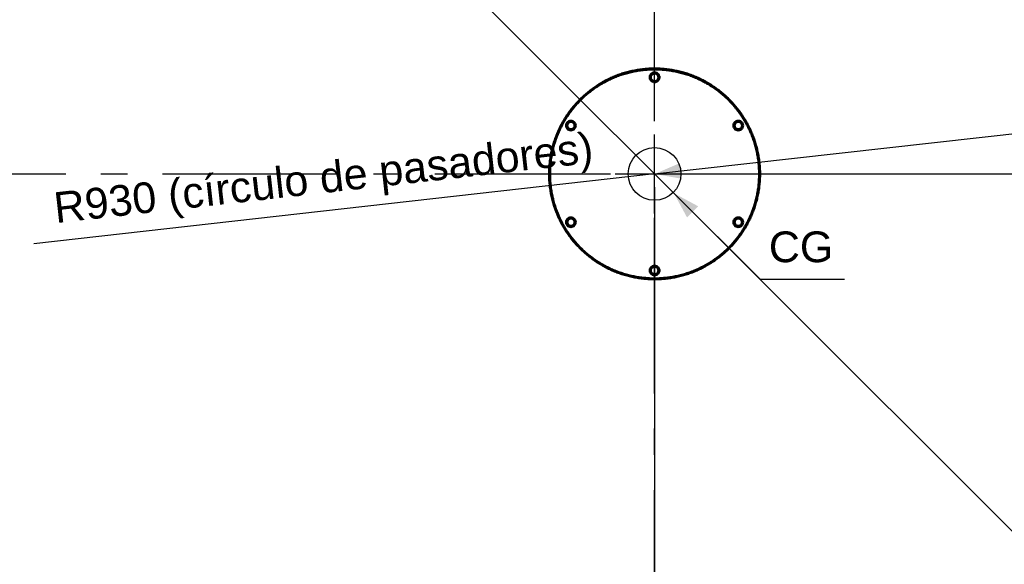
# Model space of a CAD drawing. Header units: millimetres. Extents: x 0 to 841, y 0 to 594.
# Tile 8 of 17: x 259 to 371, y 377 to 439. Entities that reach past the tile are written whole.
import ezdxf
from ezdxf.enums import TextEntityAlignment as Align

# ---------------------------------------------------------------- set-up
doc = ezdxf.new("R2010")
doc.units = ezdxf.units.MM
doc.linetypes.add('EJE', pattern=[31, 20, -4, 3, -4])
for name, color, linetype, lineweight in [('COTA', 7, 'CONTINUOUS', 25), ('EJE', 7, 'EJE', 25), ('FINA', 7, 'CONTINUOUS', 25), ('TXT', 7, 'CONTINUOUS', 25), ('VIS', 7, 'CONTINUOUS', 50)]:
    doc.layers.add(name, color=color, linetype=linetype, lineweight=lineweight)
doc.styles.add('STD', font='LiberationSans-Regular.ttf')

msp = doc.modelspace()

# ---------------------------------------------------------------- linework, layer by layer
at = {"layer": 'COTA'}
for p, q in [((401.96, 350.26), (243.57, 508.66)), ((331.25, 420.97), (423.67, 431.39)), ((331.25, 420.97), (260.6, 413.01)), ((331.25, 420.97), (331.25, 420.97)), ((332.75, 420.97), (469.75, 420.97)), ((331.25, 419.47), (331.25, 282.47)), ((331.25, 419.47), (331.25, 282.47)), ((333.45, 418.77), (343.25, 408.97)), ((343.25, 408.97), (352.88, 408.97))]:
    msp.add_line(p, q, dxfattribs=at)
for points in [[(331.25, 420.97), (334.33, 420.42), (334.13, 422.2)], [(333.45, 418.77), (334.94, 416.02), (336.21, 417.29)]]:
    msp.add_solid(points, dxfattribs=at)
at = {"layer": 'EJE'}
for p, q in [((331.25, 302.97), (331.25, 538.97)), ((213.25, 420.97), (449.25, 420.97))]:
    msp.add_line(p, q, dxfattribs=at)
at = {"layer": 'FINA'}
for p, q in [((331.25, 416.47), (331.25, 425.47)), ((326.75, 420.97), (335.75, 420.97))]:
    msp.add_line(p, q, dxfattribs=at)
msp.add_circle((331.25, 420.97), 3, dxfattribs=at)
at = {"layer": 'VIS'}
for points in [[(343.25, 420.97), (343.25, 420.82), (343.25, 420.67), (343.24, 420.52), (343.23, 420.37), (343.23, 420.22), (343.22, 420.07), (343.2, 419.92), (343.19, 419.77), (343.17, 419.62), (343.16, 419.47), (343.14, 419.32), (343.11, 419.17), (343.09, 419.02), (343.06, 418.87), (343.04, 418.73), (343.01, 418.58), (342.98, 418.43), (342.94, 418.28), (342.91, 418.14), (342.87, 417.99), (342.83, 417.84), (342.79, 417.7), (342.75, 417.55), (342.71, 417.41), (342.66, 417.27), (342.62, 417.12), (342.57, 416.98), (342.51, 416.84), (342.46, 416.7), (342.41, 416.56), (342.35, 416.42), (342.29, 416.28), (342.23, 416.14), (342.17, 416), (342.11, 415.86), (342.04, 415.73), (341.98, 415.59), (341.91, 415.46), (341.84, 415.33), (341.77, 415.19), (341.69, 415.06), (341.62, 414.93), (341.54, 414.8), (341.46, 414.67), (341.38, 414.54), (341.3, 414.42), (341.22, 414.29), (341.13, 414.17), (341.05, 414.04), (340.96, 413.92), (340.87, 413.8), (340.78, 413.68), (340.69, 413.56), (340.59, 413.44), (340.5, 413.32), (340.4, 413.21), (340.3, 413.1), (340.2, 412.98), (340.1, 412.87), (340, 412.76), (339.89, 412.65), (339.79, 412.54), (339.68, 412.44), (339.57, 412.33), (339.46, 412.23), (339.35, 412.12), (339.24, 412.02), (339.13, 411.92), (339.01, 411.82), (338.9, 411.73), (338.78, 411.63), (338.66, 411.54), (338.55, 411.45), (338.42, 411.36), (338.3, 411.27), (338.18, 411.18), (338.06, 411.09), (337.93, 411.01), (337.81, 410.92), (337.68, 410.84), (337.55, 410.76), (337.42, 410.68), (337.29, 410.61), (337.16, 410.53), (337.03, 410.46), (336.9, 410.39), (336.76, 410.32), (336.63, 410.25), (336.5, 410.18), (336.36, 410.12), (336.22, 410.05), (336.08, 409.99), (335.95, 409.93), (335.81, 409.87), (335.67, 409.82), (335.53, 409.76), (335.39, 409.71), (335.24, 409.66), (335.1, 409.61), (334.96, 409.56), (334.81, 409.52), (334.67, 409.47), (334.53, 409.43), (334.38, 409.39), (334.23, 409.35), (334.09, 409.31), (333.94, 409.28), (333.79, 409.25), (333.65, 409.22), (333.5, 409.19), (333.35, 409.16), (333.2, 409.13), (333.05, 409.11), (332.9, 409.09), (332.75, 409.07), (332.6, 409.05), (332.45, 409.03), (332.3, 409.02), (332.15, 409.01), (332, 409), (331.85, 408.99), (331.7, 408.98), (331.55, 408.98), (331.4, 408.98), (331.25, 408.97), (331.1, 408.98), (330.95, 408.98), (330.8, 408.98), (330.65, 408.99), (330.5, 409), (330.35, 409.01), (330.2, 409.02), (330.05, 409.03), (329.9, 409.05), (329.75, 409.07), (329.6, 409.09), (329.45, 409.11), (329.3, 409.13), (329.15, 409.16), (329, 409.19), (328.85, 409.22), (328.71, 409.25), (328.56, 409.28), (328.41, 409.31), (328.27, 409.35), (328.12, 409.39), (327.97, 409.43), (327.83, 409.47), (327.69, 409.52), (327.54, 409.56), (327.4, 409.61), (327.26, 409.66), (327.11, 409.71), (326.97, 409.76), (326.83, 409.82), (326.69, 409.87), (326.55, 409.93), (326.42, 409.99), (326.28, 410.05), (326.14, 410.12), (326, 410.18), (325.87, 410.25), (325.74, 410.32), (325.6, 410.39), (325.47, 410.46), (325.34, 410.53), (325.21, 410.61), (325.08, 410.68), (324.95, 410.76), (324.82, 410.84), (324.69, 410.92), (324.57, 411.01), (324.44, 411.09), (324.32, 411.18), (324.2, 411.27), (324.08, 411.36), (323.95, 411.45), (323.84, 411.54), (323.72, 411.63), (323.6, 411.73), (323.49, 411.82), (323.37, 411.92), (323.26, 412.02), (323.15, 412.12), (323.04, 412.23), (322.93, 412.33), (322.82, 412.44), (322.71, 412.54), (322.61, 412.65), (322.5, 412.76), (322.4, 412.87), (322.3, 412.98), (322.2, 413.1), (322.1, 413.21), (322, 413.32), (321.91, 413.44), (321.81, 413.56), (321.72, 413.68), (321.63, 413.8), (321.54, 413.92), (321.45, 414.04), (321.37, 414.17), (321.28, 414.29), (321.2, 414.42), (321.12, 414.54), (321.04, 414.67), (320.96, 414.8), (320.88, 414.93), (320.81, 415.06), (320.73, 415.19), (320.66, 415.33), (320.59, 415.46), (320.52, 415.59), (320.46, 415.73), (320.39, 415.86), (320.33, 416), (320.27, 416.14), (320.21, 416.28), (320.15, 416.42), (320.09, 416.56), (320.04, 416.7), (319.99, 416.84), (319.93, 416.98), (319.88, 417.12), (319.84, 417.27), (319.79, 417.41), (319.75, 417.55), (319.71, 417.7), (319.67, 417.84), (319.63, 417.99), (319.59, 418.14), (319.56, 418.28), (319.52, 418.43), (319.49, 418.58), (319.46, 418.73), (319.44, 418.87), (319.41, 419.02), (319.39, 419.17), (319.36, 419.32), (319.34, 419.47), (319.33, 419.62), (319.31, 419.77), (319.3, 419.92), (319.28, 420.07), (319.27, 420.22), (319.27, 420.37), (319.26, 420.52), (319.25, 420.67), (319.25, 420.82), (319.25, 420.97), (319.25, 421.12), (319.25, 421.28), (319.26, 421.43), (319.27, 421.58), (319.27, 421.73), (319.28, 421.88), (319.3, 422.03), (319.31, 422.18), (319.33, 422.33), (319.34, 422.48), (319.36, 422.63), (319.39, 422.78), (319.41, 422.93), (319.44, 423.07), (319.46, 423.22), (319.49, 423.37), (319.52, 423.52), (319.56, 423.67), (319.59, 423.81), (319.63, 423.96), (319.67, 424.1), (319.71, 424.25), (319.75, 424.39), (319.79, 424.54), (319.84, 424.68), (319.88, 424.83), (319.93, 424.97), (319.99, 425.11), (320.04, 425.25), (320.09, 425.39), (320.15, 425.53), (320.21, 425.67), (320.27, 425.81), (320.33, 425.95), (320.39, 426.08), (320.46, 426.22), (320.52, 426.35), (320.59, 426.49), (320.66, 426.62), (320.73, 426.76), (320.81, 426.89), (320.88, 427.02), (320.96, 427.15), (321.04, 427.28), (321.12, 427.4), (321.2, 427.53), (321.28, 427.66), (321.37, 427.78), (321.45, 427.9), (321.54, 428.03), (321.63, 428.15), (321.72, 428.27), (321.81, 428.39), (321.91, 428.51), (322, 428.62), (322.1, 428.74), (322.2, 428.85), (322.3, 428.97), (322.4, 429.08), (322.5, 429.19), (322.61, 429.3), (322.71, 429.41), (322.82, 429.51), (322.93, 429.62), (323.04, 429.72), (323.15, 429.82), (323.26, 429.93), (323.37, 430.03), (323.49, 430.12), (323.6, 430.22), (323.72, 430.32), (323.84, 430.41), (323.95, 430.5), (324.08, 430.59), (324.2, 430.68), (324.32, 430.77), (324.44, 430.86), (324.57, 430.94), (324.69, 431.02), (324.82, 431.11), (324.95, 431.19), (325.08, 431.26), (325.21, 431.34), (325.34, 431.42), (325.47, 431.49), (325.6, 431.56), (325.74, 431.63), (325.87, 431.7), (326, 431.77), (326.14, 431.83), (326.28, 431.9), (326.42, 431.96), (326.55, 432.02), (326.69, 432.08), (326.83, 432.13), (326.97, 432.19), (327.11, 432.24), (327.26, 432.29), (327.4, 432.34), (327.54, 432.39), (327.69, 432.43), (327.83, 432.48), (327.97, 432.52), (328.12, 432.56), (328.27, 432.6), (328.41, 432.63), (328.56, 432.67), (328.71, 432.7), (328.85, 432.73), (329, 432.76), (329.15, 432.79), (329.3, 432.81), (329.45, 432.84), (329.6, 432.86), (329.75, 432.88), (329.9, 432.9), (330.05, 432.91), (330.2, 432.93), (330.35, 432.94), (330.5, 432.95), (330.65, 432.96), (330.8, 432.97), (330.95, 432.97), (331.1, 432.97), (331.25, 432.97), (331.4, 432.97), (331.55, 432.97), (331.7, 432.97), (331.85, 432.96), (332, 432.95), (332.15, 432.94), (332.3, 432.93), (332.45, 432.91), (332.6, 432.9), (332.75, 432.88), (332.9, 432.86), (333.05, 432.84), (333.2, 432.81), (333.35, 432.79), (333.5, 432.76), (333.65, 432.73), (333.79, 432.7), (333.94, 432.67), (334.09, 432.63), (334.23, 432.6), (334.38, 432.56), (334.53, 432.52), (334.67, 432.48), (334.81, 432.43), (334.96, 432.39), (335.1, 432.34), (335.24, 432.29), (335.39, 432.24), (335.53, 432.19), (335.67, 432.13), (335.81, 432.08), (335.95, 432.02), (336.08, 431.96), (336.22, 431.9), (336.36, 431.83), (336.5, 431.77), (336.63, 431.7), (336.76, 431.63), (336.9, 431.56), (337.03, 431.49), (337.16, 431.42), (337.29, 431.34), (337.42, 431.26), (337.55, 431.19), (337.68, 431.11), (337.81, 431.02), (337.93, 430.94), (338.06, 430.86), (338.18, 430.77), (338.3, 430.68), (338.42, 430.59), (338.55, 430.5), (338.66, 430.41), (338.78, 430.32), (338.9, 430.22), (339.01, 430.12), (339.13, 430.03), (339.24, 429.93), (339.35, 429.82), (339.46, 429.72), (339.57, 429.62), (339.68, 429.51), (339.79, 429.41), (339.89, 429.3), (340, 429.19), (340.1, 429.08), (340.2, 428.97), (340.3, 428.85), (340.4, 428.74), (340.5, 428.62), (340.59, 428.51), (340.69, 428.39), (340.78, 428.27), (340.87, 428.15), (340.96, 428.03), (341.05, 427.9), (341.13, 427.78), (341.22, 427.66), (341.3, 427.53), (341.38, 427.4), (341.46, 427.28), (341.54, 427.15), (341.62, 427.02), (341.69, 426.89), (341.77, 426.76), (341.84, 426.62), (341.91, 426.49), (341.98, 426.35), (342.04, 426.22), (342.11, 426.08), (342.17, 425.95), (342.23, 425.81), (342.29, 425.67), (342.35, 425.53), (342.41, 425.39), (342.46, 425.25), (342.51, 425.11), (342.57, 424.97), (342.62, 424.83), (342.66, 424.68), (342.71, 424.54), (342.75, 424.39), (342.79, 424.25), (342.83, 424.1), (342.87, 423.96), (342.91, 423.81), (342.94, 423.67), (342.98, 423.52), (343.01, 423.37), (343.04, 423.22), (343.06, 423.07), (343.09, 422.93), (343.11, 422.78), (343.14, 422.63), (343.16, 422.48), (343.17, 422.33), (343.19, 422.18), (343.2, 422.03), (343.22, 421.88), (343.23, 421.73), (343.23, 421.58), (343.24, 421.43), (343.25, 421.28), (343.25, 421.12), (343.25, 420.97)], [(343.15, 420.97), (343.15, 421.12), (343.15, 421.27), (343.14, 421.42), (343.13, 421.57), (343.13, 421.72), (343.12, 421.87), (343.1, 422.02), (343.09, 422.17), (343.07, 422.32), (343.06, 422.47), (343.04, 422.61), (343.01, 422.76), (342.99, 422.91), (342.97, 423.06), (342.94, 423.2), (342.91, 423.35), (342.88, 423.5), (342.85, 423.64), (342.81, 423.79), (342.78, 423.93), (342.74, 424.08), (342.7, 424.22), (342.66, 424.37), (342.61, 424.51), (342.57, 424.65), (342.52, 424.79), (342.47, 424.93), (342.42, 425.08), (342.37, 425.22), (342.31, 425.35), (342.26, 425.49), (342.2, 425.63), (342.14, 425.77), (342.08, 425.91), (342.02, 426.04), (341.95, 426.18), (341.89, 426.31), (341.82, 426.44), (341.75, 426.58), (341.68, 426.71), (341.61, 426.84), (341.53, 426.97), (341.45, 427.1), (341.38, 427.22), (341.3, 427.35), (341.22, 427.48), (341.13, 427.6), (341.05, 427.72), (340.96, 427.85), (340.88, 427.97), (340.79, 428.09), (340.7, 428.21), (340.61, 428.33), (340.51, 428.44), (340.42, 428.56), (340.32, 428.67), (340.23, 428.79), (340.13, 428.9), (340.03, 429.01), (339.92, 429.12), (339.82, 429.23), (339.72, 429.34), (339.61, 429.44), (339.5, 429.55), (339.4, 429.65), (339.29, 429.75), (339.18, 429.85), (339.06, 429.95), (338.95, 430.05), (338.84, 430.14), (338.72, 430.24), (338.6, 430.33), (338.48, 430.42), (338.37, 430.51), (338.24, 430.6), (338.12, 430.69), (338, 430.77), (337.88, 430.86), (337.75, 430.94), (337.63, 431.02), (337.5, 431.1), (337.37, 431.18), (337.24, 431.25), (337.11, 431.33), (336.98, 431.4), (336.85, 431.47), (336.72, 431.54), (336.59, 431.61), (336.45, 431.68), (336.32, 431.74), (336.18, 431.8), (336.04, 431.87), (335.91, 431.92), (335.77, 431.98), (335.63, 432.04), (335.49, 432.09), (335.35, 432.15), (335.21, 432.2), (335.07, 432.24), (334.93, 432.29), (334.78, 432.34), (334.64, 432.38), (334.5, 432.42), (334.35, 432.46), (334.21, 432.5), (334.06, 432.54), (333.92, 432.57), (333.77, 432.6), (333.63, 432.63), (333.48, 432.66), (333.33, 432.69), (333.19, 432.72), (333.04, 432.74), (332.89, 432.76), (332.74, 432.78), (332.59, 432.8), (332.44, 432.81), (332.3, 432.83), (332.15, 432.84), (332, 432.85), (331.85, 432.86), (331.7, 432.87), (331.55, 432.87), (331.4, 432.87), (331.25, 432.87), (331.1, 432.87), (330.95, 432.87), (330.8, 432.87), (330.65, 432.86), (330.5, 432.85), (330.35, 432.84), (330.2, 432.83), (330.06, 432.81), (329.91, 432.8), (329.76, 432.78), (329.61, 432.76), (329.46, 432.74), (329.31, 432.72), (329.17, 432.69), (329.02, 432.66), (328.87, 432.63), (328.73, 432.6), (328.58, 432.57), (328.44, 432.54), (328.29, 432.5), (328.15, 432.46), (328, 432.42), (327.86, 432.38), (327.72, 432.34), (327.57, 432.29), (327.43, 432.24), (327.29, 432.2), (327.15, 432.15), (327.01, 432.09), (326.87, 432.04), (326.73, 431.98), (326.59, 431.92), (326.46, 431.87), (326.32, 431.8), (326.18, 431.74), (326.05, 431.68), (325.91, 431.61), (325.78, 431.54), (325.65, 431.47), (325.52, 431.4), (325.39, 431.33), (325.26, 431.25), (325.13, 431.18), (325, 431.1), (324.87, 431.02), (324.75, 430.94), (324.62, 430.86), (324.5, 430.77), (324.38, 430.69), (324.26, 430.6), (324.13, 430.51), (324.02, 430.42), (323.9, 430.33), (323.78, 430.24), (323.66, 430.14), (323.55, 430.05), (323.44, 429.95), (323.32, 429.85), (323.21, 429.75), (323.1, 429.65), (323, 429.55), (322.89, 429.44), (322.78, 429.34), (322.68, 429.23), (322.58, 429.12), (322.47, 429.01), (322.37, 428.9), (322.27, 428.79), (322.18, 428.67), (322.08, 428.56), (321.99, 428.44), (321.89, 428.33), (321.8, 428.21), (321.71, 428.09), (321.62, 427.97), (321.54, 427.85), (321.45, 427.72), (321.37, 427.6), (321.28, 427.48), (321.2, 427.35), (321.12, 427.22), (321.05, 427.1), (320.97, 426.97), (320.89, 426.84), (320.82, 426.71), (320.75, 426.58), (320.68, 426.44), (320.61, 426.31), (320.55, 426.18), (320.48, 426.04), (320.42, 425.91), (320.36, 425.77), (320.3, 425.63), (320.24, 425.49), (320.19, 425.35), (320.13, 425.22), (320.08, 425.08), (320.03, 424.93), (319.98, 424.79), (319.93, 424.65), (319.89, 424.51), (319.84, 424.37), (319.8, 424.22), (319.76, 424.08), (319.72, 423.93), (319.69, 423.79), (319.65, 423.64), (319.62, 423.5), (319.59, 423.35), (319.56, 423.2), (319.53, 423.06), (319.51, 422.91), (319.49, 422.76), (319.46, 422.61), (319.44, 422.47), (319.43, 422.32), (319.41, 422.17), (319.4, 422.02), (319.38, 421.87), (319.37, 421.72), (319.37, 421.57), (319.36, 421.42), (319.35, 421.27), (319.35, 421.12), (319.35, 420.97), (319.35, 420.82), (319.35, 420.68), (319.36, 420.53), (319.37, 420.38), (319.37, 420.23), (319.38, 420.08), (319.4, 419.93), (319.41, 419.78), (319.43, 419.63), (319.44, 419.48), (319.46, 419.33), (319.49, 419.19), (319.51, 419.04), (319.53, 418.89), (319.56, 418.74), (319.59, 418.6), (319.62, 418.45), (319.65, 418.31), (319.69, 418.16), (319.72, 418.01), (319.76, 417.87), (319.8, 417.73), (319.84, 417.58), (319.89, 417.44), (319.93, 417.3), (319.98, 417.15), (320.03, 417.01), (320.08, 416.87), (320.13, 416.73), (320.19, 416.59), (320.24, 416.45), (320.3, 416.32), (320.36, 416.18), (320.42, 416.04), (320.48, 415.91), (320.55, 415.77), (320.61, 415.64), (320.68, 415.51), (320.75, 415.37), (320.82, 415.24), (320.89, 415.11), (320.97, 414.98), (321.05, 414.85), (321.12, 414.72), (321.2, 414.6), (321.28, 414.47), (321.37, 414.35), (321.45, 414.22), (321.54, 414.1), (321.62, 413.98), (321.71, 413.86), (321.8, 413.74), (321.89, 413.62), (321.99, 413.5), (322.08, 413.39), (322.18, 413.27), (322.27, 413.16), (322.37, 413.05), (322.47, 412.94), (322.58, 412.83), (322.68, 412.72), (322.78, 412.61), (322.89, 412.51), (323, 412.4), (323.1, 412.3), (323.21, 412.2), (323.32, 412.1), (323.44, 412), (323.55, 411.9), (323.66, 411.8), (323.78, 411.71), (323.9, 411.62), (324.02, 411.53), (324.13, 411.44), (324.26, 411.35), (324.38, 411.26), (324.5, 411.17), (324.62, 411.09), (324.75, 411.01), (324.87, 410.93), (325, 410.85), (325.13, 410.77), (325.26, 410.69), (325.39, 410.62), (325.52, 410.55), (325.65, 410.47), (325.78, 410.41), (325.91, 410.34), (326.05, 410.27), (326.18, 410.21), (326.32, 410.14), (326.46, 410.08), (326.59, 410.02), (326.73, 409.97), (326.87, 409.91), (327.01, 409.86), (327.15, 409.8), (327.29, 409.75), (327.43, 409.7), (327.57, 409.66), (327.72, 409.61), (327.86, 409.57), (328, 409.53), (328.15, 409.49), (328.29, 409.45), (328.44, 409.41), (328.58, 409.38), (328.73, 409.34), (328.87, 409.31), (329.02, 409.28), (329.17, 409.26), (329.31, 409.23), (329.46, 409.21), (329.61, 409.19), (329.76, 409.17), (329.91, 409.15), (330.06, 409.13), (330.2, 409.12), (330.35, 409.11), (330.5, 409.1), (330.65, 409.09), (330.8, 409.08), (330.95, 409.08), (331.1, 409.08), (331.25, 409.07), (331.4, 409.08), (331.55, 409.08), (331.7, 409.08), (331.85, 409.09), (332, 409.1), (332.15, 409.11), (332.3, 409.12), (332.44, 409.13), (332.59, 409.15), (332.74, 409.17), (332.89, 409.19), (333.04, 409.21), (333.19, 409.23), (333.33, 409.26), (333.48, 409.28), (333.63, 409.31), (333.77, 409.34), (333.92, 409.38), (334.06, 409.41), (334.21, 409.45), (334.35, 409.49), (334.5, 409.53), (334.64, 409.57), (334.78, 409.61), (334.93, 409.66), (335.07, 409.7), (335.21, 409.75), (335.35, 409.8), (335.49, 409.86), (335.63, 409.91), (335.77, 409.97), (335.91, 410.02), (336.04, 410.08), (336.18, 410.14), (336.32, 410.21), (336.45, 410.27), (336.59, 410.34), (336.72, 410.41), (336.85, 410.47), (336.98, 410.55), (337.11, 410.62), (337.24, 410.69), (337.37, 410.77), (337.5, 410.85), (337.63, 410.93), (337.75, 411.01), (337.88, 411.09), (338, 411.17), (338.12, 411.26), (338.24, 411.35), (338.37, 411.44), (338.48, 411.53), (338.6, 411.62), (338.72, 411.71), (338.84, 411.8), (338.95, 411.9), (339.06, 412), (339.18, 412.1), (339.29, 412.2), (339.4, 412.3), (339.5, 412.4), (339.61, 412.51), (339.72, 412.61), (339.82, 412.72), (339.92, 412.83), (340.03, 412.94), (340.13, 413.05), (340.23, 413.16), (340.32, 413.27), (340.42, 413.39), (340.51, 413.5), (340.61, 413.62), (340.7, 413.74), (340.79, 413.86), (340.88, 413.98), (340.96, 414.1), (341.05, 414.22), (341.13, 414.35), (341.22, 414.47), (341.3, 414.6), (341.38, 414.72), (341.45, 414.85), (341.53, 414.98), (341.61, 415.11), (341.68, 415.24), (341.75, 415.37), (341.82, 415.51), (341.89, 415.64), (341.95, 415.77), (342.02, 415.91), (342.08, 416.04), (342.14, 416.18), (342.2, 416.32), (342.26, 416.45), (342.31, 416.59), (342.37, 416.73), (342.42, 416.87), (342.47, 417.01), (342.52, 417.15), (342.57, 417.3), (342.61, 417.44), (342.66, 417.58), (342.7, 417.73), (342.74, 417.87), (342.78, 418.01), (342.81, 418.16), (342.85, 418.31), (342.88, 418.45), (342.91, 418.6), (342.94, 418.74), (342.97, 418.89), (342.99, 419.04), (343.01, 419.19), (343.04, 419.33), (343.06, 419.48), (343.07, 419.63), (343.09, 419.78), (343.1, 419.93), (343.12, 420.08), (343.13, 420.23), (343.13, 420.38), (343.14, 420.53), (343.15, 420.68), (343.15, 420.82), (343.15, 420.97)], [(331.8, 431.97), (331.79, 431.85), (331.75, 431.74), (331.68, 431.63), (331.59, 431.54), (331.49, 431.48), (331.37, 431.44), (331.25, 431.42), (331.13, 431.44), (331.01, 431.48), (330.91, 431.54), (330.82, 431.63), (330.75, 431.74), (330.71, 431.85), (330.7, 431.97), (330.71, 432.1), (330.75, 432.21), (330.82, 432.32), (330.91, 432.4), (331.01, 432.47), (331.13, 432.51), (331.25, 432.52), (331.37, 432.51), (331.49, 432.47), (331.59, 432.4), (331.68, 432.32), (331.75, 432.21), (331.79, 432.1), (331.8, 431.97)], [(331.68, 431.97), (331.66, 431.85), (331.61, 431.74), (331.53, 431.65), (331.43, 431.59), (331.31, 431.55), (331.19, 431.55), (331.07, 431.59), (330.97, 431.65), (330.89, 431.74), (330.84, 431.85), (330.82, 431.97), (330.84, 432.09), (330.89, 432.2), (330.97, 432.3), (331.07, 432.36), (331.19, 432.39), (331.31, 432.39), (331.43, 432.36), (331.53, 432.3), (331.61, 432.2), (331.66, 432.09), (331.68, 431.97)], [(322.27, 426.47), (322.26, 426.35), (322.22, 426.24), (322.15, 426.13), (322.07, 426.04), (321.96, 425.98), (321.85, 425.94), (321.72, 425.92), (321.6, 425.94), (321.49, 425.98), (321.38, 426.04), (321.29, 426.13), (321.23, 426.24), (321.19, 426.35), (321.17, 426.47), (321.19, 426.6), (321.23, 426.71), (321.29, 426.82), (321.38, 426.9), (321.49, 426.97), (321.6, 427.01), (321.72, 427.02), (321.85, 427.01), (321.96, 426.97), (322.07, 426.9), (322.15, 426.82), (322.22, 426.71), (322.26, 426.6), (322.27, 426.47)], [(341.33, 426.47), (341.31, 426.35), (341.27, 426.24), (341.21, 426.13), (341.12, 426.04), (341.01, 425.98), (340.9, 425.94), (340.78, 425.92), (340.65, 425.94), (340.54, 425.98), (340.43, 426.04), (340.35, 426.13), (340.28, 426.24), (340.24, 426.35), (340.23, 426.47), (340.24, 426.6), (340.28, 426.71), (340.35, 426.82), (340.43, 426.9), (340.54, 426.97), (340.65, 427.01), (340.78, 427.02), (340.9, 427.01), (341.01, 426.97), (341.12, 426.9), (341.21, 426.82), (341.27, 426.71), (341.31, 426.6), (341.33, 426.47)], [(322.15, 426.47), (322.13, 426.35), (322.08, 426.24), (322, 426.15), (321.9, 426.09), (321.78, 426.05), (321.66, 426.05), (321.55, 426.09), (321.45, 426.15), (321.37, 426.24), (321.32, 426.35), (321.3, 426.47), (321.32, 426.59), (321.37, 426.7), (321.45, 426.8), (321.55, 426.86), (321.66, 426.89), (321.78, 426.89), (321.9, 426.86), (322, 426.8), (322.08, 426.7), (322.13, 426.59), (322.15, 426.47)], [(341.2, 426.47), (341.18, 426.35), (341.13, 426.24), (341.05, 426.15), (340.95, 426.09), (340.84, 426.05), (340.72, 426.05), (340.6, 426.09), (340.5, 426.15), (340.42, 426.24), (340.37, 426.35), (340.35, 426.47), (340.37, 426.59), (340.42, 426.7), (340.5, 426.8), (340.6, 426.86), (340.72, 426.89), (340.84, 426.89), (340.95, 426.86), (341.05, 426.8), (341.13, 426.7), (341.18, 426.59), (341.2, 426.47)], [(322.27, 415.47), (322.26, 415.35), (322.22, 415.24), (322.15, 415.13), (322.07, 415.04), (321.96, 414.98), (321.85, 414.94), (321.72, 414.92), (321.6, 414.94), (321.49, 414.98), (321.38, 415.04), (321.29, 415.13), (321.23, 415.24), (321.19, 415.35), (321.17, 415.47), (321.19, 415.6), (321.23, 415.71), (321.29, 415.82), (321.38, 415.9), (321.49, 415.97), (321.6, 416.01), (321.72, 416.02), (321.85, 416.01), (321.96, 415.97), (322.07, 415.9), (322.15, 415.82), (322.22, 415.71), (322.26, 415.6), (322.27, 415.47)], [(322.15, 415.47), (322.13, 415.35), (322.08, 415.24), (322, 415.15), (321.9, 415.09), (321.78, 415.05), (321.66, 415.05), (321.55, 415.09), (321.45, 415.15), (321.37, 415.24), (321.32, 415.35), (321.3, 415.47), (321.32, 415.59), (321.37, 415.7), (321.45, 415.8), (321.55, 415.86), (321.66, 415.89), (321.78, 415.89), (321.9, 415.86), (322, 415.8), (322.08, 415.7), (322.13, 415.59), (322.15, 415.47)], [(341.33, 415.47), (341.31, 415.35), (341.27, 415.24), (341.21, 415.13), (341.12, 415.04), (341.01, 414.98), (340.9, 414.94), (340.78, 414.92), (340.65, 414.94), (340.54, 414.98), (340.43, 415.04), (340.35, 415.13), (340.28, 415.24), (340.24, 415.35), (340.23, 415.47), (340.24, 415.6), (340.28, 415.71), (340.35, 415.82), (340.43, 415.9), (340.54, 415.97), (340.65, 416.01), (340.78, 416.02), (340.9, 416.01), (341.01, 415.97), (341.12, 415.9), (341.21, 415.82), (341.27, 415.71), (341.31, 415.6), (341.33, 415.47)], [(341.2, 415.47), (341.18, 415.35), (341.13, 415.24), (341.05, 415.15), (340.95, 415.09), (340.84, 415.05), (340.72, 415.05), (340.6, 415.09), (340.5, 415.15), (340.42, 415.24), (340.37, 415.35), (340.35, 415.47), (340.37, 415.59), (340.42, 415.7), (340.5, 415.8), (340.6, 415.86), (340.72, 415.89), (340.84, 415.89), (340.95, 415.86), (341.05, 415.8), (341.13, 415.7), (341.18, 415.59), (341.2, 415.47)], [(331.8, 409.97), (331.79, 409.85), (331.75, 409.74), (331.68, 409.63), (331.59, 409.54), (331.49, 409.48), (331.37, 409.44), (331.25, 409.42), (331.13, 409.44), (331.01, 409.48), (330.91, 409.54), (330.82, 409.63), (330.75, 409.74), (330.71, 409.85), (330.7, 409.97), (330.71, 410.1), (330.75, 410.21), (330.82, 410.32), (330.91, 410.4), (331.01, 410.47), (331.13, 410.51), (331.25, 410.52), (331.37, 410.51), (331.49, 410.47), (331.59, 410.4), (331.68, 410.32), (331.75, 410.21), (331.79, 410.1), (331.8, 409.97)], [(331.68, 409.97), (331.66, 409.85), (331.61, 409.74), (331.53, 409.65), (331.43, 409.59), (331.31, 409.55), (331.19, 409.55), (331.07, 409.59), (330.97, 409.65), (330.89, 409.74), (330.84, 409.85), (330.82, 409.97), (330.84, 410.09), (330.89, 410.2), (330.97, 410.3), (331.07, 410.36), (331.19, 410.39), (331.31, 410.39), (331.43, 410.36), (331.53, 410.3), (331.61, 410.2), (331.66, 410.09), (331.68, 409.97)]]:
    msp.add_lwpolyline(points, dxfattribs=at)

# ---------------------------------------------------------------- texts
at = {"layer": 'TXT', "style": 'STD'}
msp.add_text('R930 (círculo de pasadores)', height=3.5, rotation=6.4286, dxfattribs=at).set_placement((293.87, 417.77), align=Align.BOTTOM_CENTER)
msp.add_text('CG', height=3.5, dxfattribs=at).set_placement((344.25, 409.87), align=Align.BOTTOM_LEFT)

doc.saveas('drawing.dxf')
